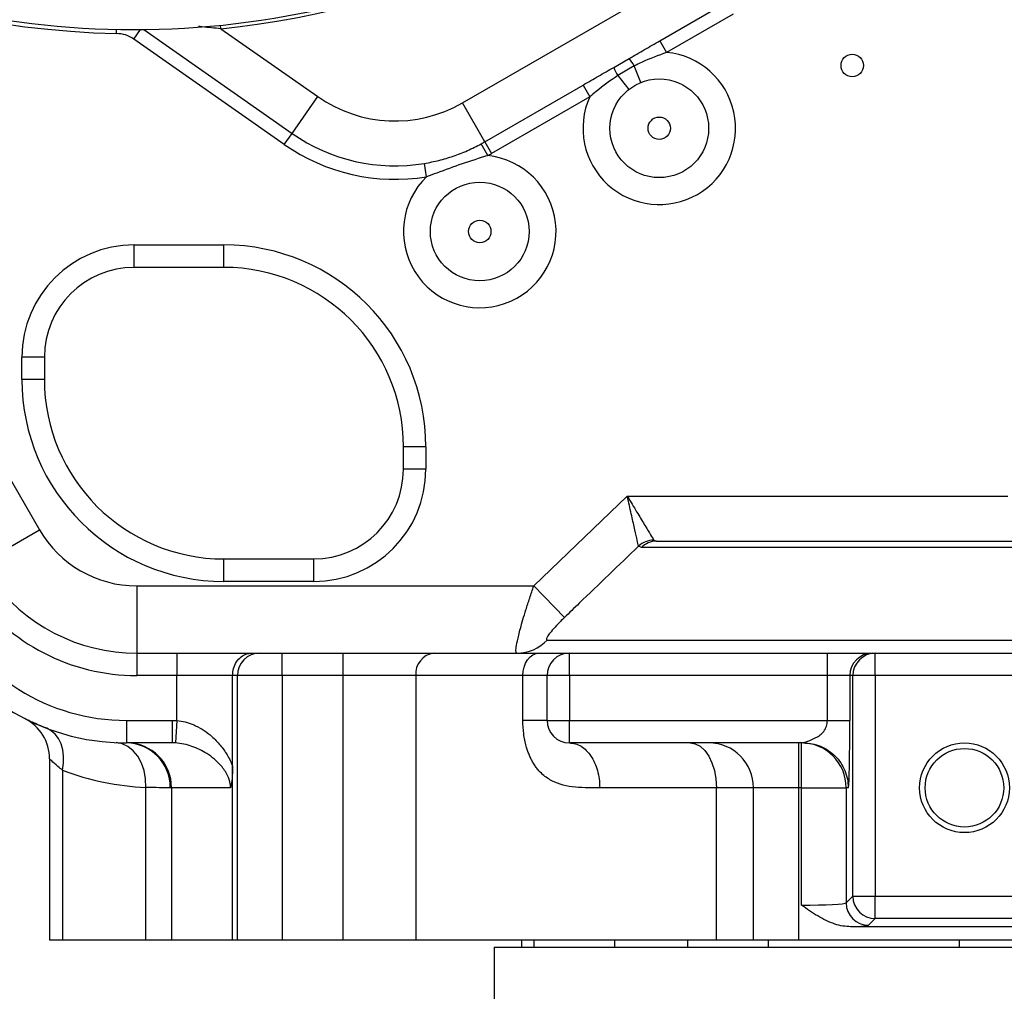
# Model space of a CAD drawing. Header units: millimetres. Extents: x -7 to 844, y 0 to 594.
# Tile 17 of 137: x 279 to 296, y 179 to 196. Entities that reach past the tile are written whole.
import ezdxf

# ---------------------------------------------------------------- set-up
doc = ezdxf.new("R2010")
doc.units = ezdxf.units.MM
doc.styles.add('SLDTEXTSTYLE2', font='HYSWLONGFANGSONG.TTF', dxfattribs={"bigfont": 'bigfont'})
doc.styles.add('SLDTEXTSTYLE3', font='HYSWLONGFANGSONG.TTF')
doc.dimstyles.new('SLDDIMSTYLE1', dxfattribs={"dimtxt": 9.875366, "dimasz": 4.884615, "dimexe": 0, "dimexo": 0.0625, "dimgap": 2.468842, "dimtad": 2, "dimlfac": 13, "dimrnd": 1e-09, "dimzin": 12, "dimdsep": 46, "dimtxsty": 'SLDTEXTSTYLE3', "dimsah": 1, "dimcen": 0.09, "dimadec": 0, "dimazin": 3, "dimtfac": 1, "dimtdec": 3, "dimtofl": 0, "dimtmove": 0, "dimatfit": 3, "dimfxl": 1, "dimfrac": 2, "dimtolj": 1, "dimtzin": 12, "dimarcsym": 0})
doc.dimstyles.new('SLDDIMSTYLE13', dxfattribs={"dimtxt": 9.875366, "dimasz": 4.884615, "dimexe": 0, "dimexo": 0.0625, "dimgap": 2.468842, "dimtad": 0, "dimtih": 1, "dimtoh": 1, "dimlfac": 5, "dimrnd": 1e-09, "dimzin": 12, "dimdsep": 46, "dimtxsty": 'SLDTEXTSTYLE3', "dimblk1": 'NONE', "dimblk2": 'NONE', "dimsah": 1, "dimcen": 0, "dimadec": 0, "dimazin": 3, "dimtfac": 1, "dimtdec": 3, "dimtofl": 0, "dimtmove": 0, "dimatfit": 3, "dimldrblk": 'NONE', "dimfxl": 1, "dimfrac": 2, "dimtolj": 1, "dimtzin": 12, "dimarcsym": 0})
doc.dimstyles.new('SLDDIMSTYLE14', dxfattribs={"dimtxt": 9.875366, "dimasz": 4.884615, "dimexe": 0, "dimexo": 0.0625, "dimgap": 2.468842, "dimtad": 0, "dimtih": 1, "dimtoh": 1, "dimlfac": 5, "dimrnd": 1e-09, "dimzin": 12, "dimdsep": 46, "dimtxsty": 'SLDTEXTSTYLE3', "dimblk1": 'NONE', "dimblk2": 'NONE', "dimsah": 1, "dimcen": 0, "dimadec": 0, "dimazin": 3, "dimtfac": 1, "dimtdec": 3, "dimtmove": 0, "dimatfit": 3, "dimldrblk": 'NONE', "dimfxl": 1, "dimfrac": 2, "dimtolj": 1, "dimtzin": 12, "dimarcsym": 0})
doc.dimstyles.new('SLDDIMSTYLE15', dxfattribs={"dimtxt": 9.875366, "dimasz": 4.884615, "dimexe": 0, "dimexo": 0.0625, "dimgap": 2.468842, "dimtad": 0, "dimtih": 1, "dimtoh": 1, "dimlfac": 5, "dimrnd": 1e-09, "dimzin": 12, "dimdsep": 46, "dimtxsty": 'SLDTEXTSTYLE3', "dimblk1": 'NONE', "dimblk2": 'NONE', "dimsah": 1, "dimcen": 0, "dimadec": 0, "dimazin": 3, "dimtfac": 1, "dimtdec": 3, "dimtmove": 0, "dimatfit": 3, "dimldrblk": 'NONE', "dimfxl": 1, "dimfrac": 2, "dimtolj": 1, "dimtzin": 12, "dimarcsym": 0})
doc.dimstyles.new('SLDDIMSTYLE2', dxfattribs={"dimtxt": 8.4646, "dimasz": 4.884615, "dimexe": 0, "dimexo": 0.0625, "dimgap": 2.11615, "dimtad": 2, "dimlfac": 13, "dimrnd": 1e-09, "dimzin": 12, "dimdsep": 46, "dimtxsty": 'SLDTEXTSTYLE3', "dimsah": 1, "dimcen": 0.09, "dimadec": 0, "dimazin": 3, "dimtfac": 1, "dimtdec": 3, "dimtofl": 0, "dimtmove": 0, "dimatfit": 3, "dimfxl": 1, "dimfrac": 2, "dimtolj": 1, "dimtzin": 12, "dimarcsym": 0})
doc.dimstyles.new('SLDDIMSTYLE8', dxfattribs={"dimtxt": 9.875366, "dimasz": 4.884615, "dimexe": 0, "dimexo": 0.0625, "dimgap": 2.468842, "dimtad": 0, "dimtih": 1, "dimtoh": 1, "dimlfac": 3, "dimrnd": 1e-09, "dimzin": 12, "dimdsep": 46, "dimtxsty": 'SLDTEXTSTYLE3', "dimblk1": 'NONE', "dimblk2": 'NONE', "dimsah": 1, "dimcen": 0, "dimadec": 0, "dimazin": 3, "dimtol": 1, "dimtp": 0.015, "dimtfac": 1, "dimtdec": 3, "dimtmove": 0, "dimatfit": 3, "dimldrblk": 'NONE', "dimfxl": 1, "dimfrac": 2, "dimtolj": 1, "dimtzin": 12, "dimarcsym": 0})

# ---------------------------------------------------------------- blocks, each defined once
blk = doc.blocks.new('_D_1')
at = {"color": 7, "linetype": 'Continuous', "lineweight": 18}
for p, q in [((280.678, 393.721), (61.134, 393.721)), ((62.134, 126.875), (62.134, 393.721)), ((197.046, 126.875), (61.134, 126.875))]:
    blk.add_line(p, q, dxfattribs=at)
for points in [[(62.134, 393.721), (61.382, 388.836), (62.885, 388.836)], [(62.134, 126.875), (62.885, 131.759), (61.382, 131.759)]]:
    blk.add_solid(points, dxfattribs=at)
at = {"color": 7, "linetype": 'Continuous', "lineweight": 18, "insert": (50.196, 251.655), "char_height": 9.2604, "attachment_point": 1, "rotation": 90, "style": 'SLDTEXTSTYLE3'}
blk.add_mtext('3469', dxfattribs=at)
blk = doc.blocks.new('_D_4')
at = {"color": 7, "linetype": 'Continuous', "lineweight": 18}
for p, q in [((98.446, 225.475), (98.446, 84.223)), ((304.139, 165.644), (304.139, 84.223)), ((98.446, 85.223), (304.139, 85.223))]:
    blk.add_line(p, q, dxfattribs=at)
for points in [[(98.446, 85.223), (103.331, 84.472), (103.331, 85.975)], [(304.139, 85.223), (299.254, 85.975), (299.254, 84.472)]]:
    blk.add_solid(points, dxfattribs=at)
at = {"color": 7, "linetype": 'Continuous', "lineweight": 18, "insert": (192.649, 97.16), "char_height": 9.2604, "attachment_point": 1, "style": 'SLDTEXTSTYLE3'}
blk.add_mtext('2674', dxfattribs=at)
blk = doc.blocks.new('_D_6')
at = {"color": 7, "linetype": 'Continuous', "lineweight": 18}
for p, q in [((280.678, 393.721), (82.321, 393.721)), ((83.321, 393.721), (83.321, 158.336)), ((275.155, 158.336), (82.321, 158.336))]:
    blk.add_line(p, q, dxfattribs=at)
for points in [[(83.321, 393.721), (82.569, 388.836), (84.072, 388.836)], [(83.321, 158.336), (84.072, 163.221), (82.569, 163.221)]]:
    blk.add_solid(points, dxfattribs=at)
at = {"color": 7, "linetype": 'Continuous', "lineweight": 18, "insert": (71.383, 267.385), "char_height": 9.2604, "attachment_point": 1, "rotation": 90, "style": 'SLDTEXTSTYLE3'}
blk.add_mtext('3060', dxfattribs=at)
blk = doc.blocks.new('_D_11')
at = {"color": 7, "linetype": 'Continuous', "lineweight": 18}
for p, q in [((280.678, 300.759), (280.678, 341.625)), ((304.139, 165.644), (304.139, 341.625)), ((304.139, 340.625), (280.678, 340.625))]:
    blk.add_line(p, q, dxfattribs=at)
for points in [[(280.678, 340.625), (285.562, 339.873), (285.562, 341.376)], [(304.139, 340.625), (299.255, 341.376), (299.255, 339.873)]]:
    blk.add_solid(points, dxfattribs=at)
at = {"color": 7, "linetype": 'Continuous', "lineweight": 18, "insert": (286.852, 350.857), "char_height": 7.9375, "attachment_point": 1, "style": 'SLDTEXTSTYLE3'}
blk.add_mtext('305', dxfattribs=at)
blk = doc.blocks.new('_D_12')
at = {"color": 7, "linetype": 'Continuous', "lineweight": 18}
for p, q in [((283.979, 210.182), (409.462, 210.182)), ((408.462, 210.182), (408.462, 158.336)), ((330.94, 158.336), (409.462, 158.336))]:
    blk.add_line(p, q, dxfattribs=at)
for points in [[(408.462, 210.182), (407.71, 205.298), (409.213, 205.298)], [(408.462, 158.336), (409.213, 163.221), (407.71, 163.221)]]:
    blk.add_solid(points, dxfattribs=at)
at = {"color": 7, "linetype": 'Continuous', "lineweight": 18, "insert": (398.23, 178.703), "char_height": 7.9375, "attachment_point": 1, "rotation": 90, "style": 'SLDTEXTSTYLE3'}
blk.add_mtext('674', dxfattribs=at)
blk = doc.blocks.new('_D_28')
at = {"color": 7, "linetype": 'Continuous', "lineweight": 18}
blk.add_line((754.604, 285.289), (748.254, 285.289), dxfattribs=at)
at = {"color": 7, "linetype": 'Continuous', "lineweight": 18, "char_height": 9.2604, "attachment_point": 1}
for s, insert, style in [('10H7深15', (669.173, 320.457), 'SLDTEXTSTYLE2'), ('%%c', (657.557, 320.457), 'SLDTEXTSTYLE3'), ('Depth 15', (665.328, 308.23), 'SLDTEXTSTYLE3')]:
    blk.add_mtext(s, dxfattribs=dict(at, insert=insert, style=style))
blk = doc.blocks.new('_None')
blk = doc.blocks.new('_D_45')
at = {"color": 7, "linetype": 'Continuous', "lineweight": 18}
blk.add_line((521.285, 333.673), (471.743, 333.673), dxfattribs=at)
at = {"color": 7, "linetype": 'Continuous', "lineweight": 18, "char_height": 9.2604, "attachment_point": 1}
for s, insert, style in [('H8通', (502.411, 345.611), 'SLDTEXTSTYLE2'), ('%%c', (482.152, 345.611), 'SLDTEXTSTYLE3'), ('2-', (471.743, 345.611), 'SLDTEXTSTYLE3'), ('30', (493.768, 345.611), 'SLDTEXTSTYLE3')]:
    blk.add_mtext(s, dxfattribs=dict(at, insert=insert, style=style))
blk = doc.blocks.new('_D_46')
at = {"color": 7, "linetype": 'Continuous', "lineweight": 18}
blk.add_line((688.896, 334.435), (722.792, 334.435), dxfattribs=at)
at = {"color": 7, "linetype": 'Continuous', "lineweight": 18, "attachment_point": 1}
for s, insert, char_height, style in [('通', (714.149, 346.373), 9.26, 'SLDTEXTSTYLE2'), ('8-', (690.483, 346.373), 9.2604, 'SLDTEXTSTYLE3'), ('M20', (700.893, 346.373), 9.2604, 'SLDTEXTSTYLE3')]:
    blk.add_mtext(s, dxfattribs=dict(at, insert=insert, char_height=char_height, style=style))
blk = doc.blocks.new('_D_55')
at = {"color": 7, "linetype": 'Continuous', "lineweight": 18}
blk.add_line((512.91, 531.632), (472.011, 531.632), dxfattribs=at)
at = {"color": 7, "linetype": 'Continuous', "lineweight": 18, "attachment_point": 1}
for s, insert, char_height, style in [('通', (502.68, 543.569), 9.26, 'SLDTEXTSTYLE2'), ('%%c', (482.421, 543.569), 9.2604, 'SLDTEXTSTYLE3'), ('22', (494.037, 543.569), 9.2604, 'SLDTEXTSTYLE3'), ('8-', (472.011, 543.569), 9.2604, 'SLDTEXTSTYLE3')]:
    blk.add_mtext(s, dxfattribs=dict(at, insert=insert, char_height=char_height, style=style))

msp = doc.modelspace()

# ---------------------------------------------------------------- linework, layer by layer
at = {"color": 7, "linetype": 'Continuous', "lineweight": 25}
for p, q in [((286.30268, 194.155283), (290.441907, 196.545067)), ((289.688996, 195.222143), (290.826522, 195.878894)), ((290.941907, 195.679042), (289.804381, 195.022291)), ((280.840982, 195.413964), (283.383983, 193.633336)), ((282.161476, 195.428402), (283.825196, 194.263453)), ((283.251619, 193.444301), (280.673478, 195.249534)), ((289.688996, 195.222143), (289.804381, 195.022291)), ((288.898875, 194.765966), (289.161867, 194.917805)), ((289.248299, 194.79006), (288.96629, 194.627242)), ((289.362368, 194.505972), (289.248299, 194.79006)), ((288.96629, 194.627242), (289.155282, 194.386411)), ((286.687295, 193.48911), (288.371746, 194.461628)), ((288.371746, 194.461628), (288.487131, 194.261776)), ((283.383983, 193.633336), (283.825196, 194.263453)), ((288.487131, 194.261776), (286.80268, 193.289258)), ((286.687295, 193.48911), (286.30268, 194.155283)), ((274.999579, 193.863165), (279.056635, 186.836138)), ((283.251619, 193.444301), (283.383983, 193.633336)), ((286.736643, 193.252133), (286.625865, 193.454575)), ((286.687295, 193.48911), (286.80268, 193.289258)), ((285.690926, 192.890835), (285.653105, 193.118484)), ((280.677657, 191.720753), (282.216119, 191.720753)), ((280.677657, 191.336138), (280.677657, 191.720753)), ((282.216119, 191.336138), (282.216119, 191.720753)), ((282.216119, 191.336138), (280.677657, 191.336138)), ((278.75458, 189.413061), (278.75458, 189.797676)), ((279.139196, 189.797676), (278.75458, 189.797676)), ((279.139196, 189.797676), (279.139196, 189.413061)), ((279.139196, 189.413061), (278.75458, 189.413061)), ((285.677657, 188.259215), (285.293042, 188.259215)), ((285.293042, 187.874599), (285.293042, 188.259215)), ((285.677657, 188.259215), (285.677657, 187.874599)), ((285.677657, 187.874599), (285.293042, 187.874599)), ((287.526714, 185.874599), (289.129532, 187.413061)), ((289.129532, 187.413061), (295.649587, 187.413061)), ((278.057375, 186.259215), (279.056635, 186.836138)), ((289.582875, 186.659967), (289.6303, 186.64383)), ((289.6303, 186.64383), (306.403331, 186.64383)), ((289.371132, 186.531179), (289.322446, 186.555385)), ((282.216119, 185.951523), (282.216119, 186.336138)), ((282.216119, 186.336138), (283.75458, 186.336138)), ((283.75458, 185.951523), (283.75458, 186.336138)), ((280.722069, 185.874599), (280.722069, 184.720753)), ((280.722069, 185.874599), (287.526714, 185.874599)), ((283.75458, 185.951523), (282.216119, 185.951523)), ((288.050792, 185.330671), (287.526714, 185.874599)), ((280.722069, 184.720753), (280.722069, 184.336138)), ((280.722069, 184.720753), (281.411302, 184.720753)), ((281.411302, 184.720753), (281.411302, 184.336138)), ((281.411302, 184.720753), (282.689624, 184.720753)), ((282.689624, 184.720753), (282.831503, 184.720753)), ((282.831503, 184.720753), (283.216119, 184.720753)), ((283.216119, 184.336138), (283.216119, 184.720753)), ((283.216119, 184.720753), (284.259082, 184.720753)), ((284.259082, 184.336138), (284.259082, 184.720753)), ((284.259082, 184.720753), (285.817084, 184.720753)), ((285.817084, 184.720753), (287.620749, 184.720753)), ((287.620749, 184.720753), (288.139196, 184.720753)), ((288.139196, 184.336138), (288.139196, 184.720753)), ((288.139196, 184.720753), (292.559107, 184.720753)), ((292.559107, 184.336138), (292.559107, 184.720753)), ((292.559107, 184.720753), (293.32787, 184.720753)), ((293.32787, 184.720753), (293.379845, 184.720753)), ((293.379845, 184.336138), (293.379845, 184.720753)), ((293.379845, 184.720753), (298.7447, 184.720753)), ((281.411302, 184.336138), (280.722069, 184.336138)), ((281.411302, 183.564366), (281.411302, 184.336138)), ((282.364901, 184.336138), (281.411302, 184.336138)), ((282.364901, 182.788154), (282.364901, 184.336138)), ((282.446888, 184.336138), (282.364901, 184.336138)), ((282.446888, 179.797676), (282.446888, 184.336138)), ((283.216119, 184.336138), (282.446888, 184.336138)), ((284.259082, 184.336138), (283.216119, 184.336138)), ((283.216119, 184.336138), (283.216119, 179.797676)), ((285.505484, 184.336138), (284.259082, 184.336138)), ((284.259082, 179.797676), (284.259082, 184.336138)), ((285.505484, 184.336138), (285.505484, 179.797676)), ((287.339823, 184.336138), (285.505484, 184.336138)), ((287.339823, 183.566907), (287.339823, 184.336138)), ((287.75458, 184.336138), (287.339823, 184.336138)), ((287.75458, 183.566907), (287.75458, 184.336138)), ((288.139196, 184.336138), (287.75458, 184.336138)), ((288.139196, 184.336138), (288.139196, 183.566907)), ((292.559107, 184.336138), (288.139196, 184.336138)), ((292.559107, 183.566907), (292.559107, 184.336138)), ((292.943488, 184.336138), (292.559107, 184.336138)), ((292.995464, 184.336138), (292.943488, 184.336138)), ((292.943488, 184.336138), (292.943488, 183.566907)), ((293.379845, 184.336138), (292.995464, 184.336138)), ((292.995464, 180.55371), (292.995464, 184.336138)), ((298.7447, 184.336138), (293.379845, 184.336138)), ((293.379845, 184.336138), (293.379845, 180.55371)), ((280.544422, 183.566907), (280.544422, 183.182292)), ((280.544422, 183.566907), (281.331536, 183.566907)), ((281.331536, 183.566907), (281.411302, 183.564366)), ((281.331536, 183.566907), (281.331536, 183.182292)), ((281.411302, 183.564366), (281.386831, 183.180598)), ((287.75458, 183.566907), (288.139196, 183.566907)), ((288.139196, 183.182292), (288.139196, 183.566907)), ((288.139196, 183.566907), (292.559107, 183.566907)), ((281.331536, 183.182292), (280.544422, 183.182292)), ((281.386831, 183.180598), (281.331536, 183.182292)), ((292.147395, 183.182292), (288.139196, 183.182292)), ((292.062273, 183.182292), (292.062273, 182.413061)), ((292.112475, 182.413061), (292.112475, 183.182292)), ((279.227052, 182.911666), (279.227052, 179.797676)), ((282.364901, 179.797676), (282.364901, 182.788154)), ((279.452355, 182.712743), (279.452355, 179.797676)), ((280.88007, 179.797676), (280.88007, 182.417763)), ((281.31867, 182.413061), (281.296632, 182.413061)), ((281.31867, 182.413061), (281.31867, 179.797676)), ((282.330314, 182.413061), (281.31867, 182.413061)), ((290.656437, 182.413061), (288.656995, 182.413061)), ((290.656437, 179.797676), (290.656437, 182.413061)), ((291.293042, 182.413061), (290.656437, 182.413061)), ((292.062273, 182.413061), (291.293042, 182.413061)), ((291.293042, 179.797676), (291.293042, 182.413061)), ((292.112475, 182.413061), (292.062273, 182.413061)), ((292.062273, 182.413061), (292.062273, 179.797676)), ((292.112475, 182.413061), (292.881237, 182.413061)), ((292.112475, 180.400596), (292.112475, 182.413061)), ((292.916158, 182.413061), (292.881237, 182.413061)), ((292.881237, 182.413061), (292.881237, 180.439483)), ((292.881237, 180.439483), (292.995464, 180.55371)), ((292.995464, 180.55371), (293.379845, 180.55371)), ((293.379845, 180.55371), (298.7447, 180.55371)), ((293.379845, 180.169329), (293.379845, 180.55371)), ((293.379845, 180.169329), (293.265618, 180.055102)), ((298.7447, 180.169329), (293.379845, 180.169329)), ((296.23556, 180.029178), (292.960304, 180.029178)), ((279.452355, 179.797676), (279.227052, 179.797676)), ((280.88007, 179.797676), (279.452355, 179.797676)), ((281.31867, 179.797676), (280.88007, 179.797676)), ((282.364901, 179.797676), (281.31867, 179.797676)), ((282.446888, 179.797676), (282.364901, 179.797676)), ((283.216119, 179.797676), (282.446888, 179.797676)), ((284.259082, 179.797676), (283.216119, 179.797676)), ((285.505484, 179.797676), (284.259082, 179.797676)), ((290.656437, 179.797676), (285.505484, 179.797676)), ((287.318368, 179.797676), (287.318368, 179.682292)), ((287.528717, 179.797676), (287.528717, 179.682292)), ((288.913333, 179.682292), (288.913333, 179.797676)), ((290.162464, 179.797676), (290.162464, 179.682292)), ((291.293042, 179.797676), (290.656437, 179.797676)), ((292.062273, 179.797676), (291.293042, 179.797676)), ((291.547079, 179.682292), (291.547079, 179.797676)), ((296.23556, 179.797676), (292.062273, 179.797676)), ((294.818644, 179.797676), (294.818644, 179.682292)), ((286.850734, 179.682292), (286.850734, 176.682292)), ((286.850734, 179.682292), (287.303389, 179.682292)), ((287.303389, 179.682292), (321.427657, 179.682292))]:
    msp.add_line(p, q, dxfattribs=at)
at = {"color": 8, "linetype": 'Continuous', "lineweight": 25}
for p, q in [((280.374653, 195.34715), (280.376062, 195.416141)), ((280.673478, 195.249534), (280.788271, 195.413475)), ((282.161476, 195.428402), (282.155563, 195.487192)), ((306.3357, 186.531179), (289.371132, 186.531179)), ((287.7585, 184.946056), (304.369512, 184.946056))]:
    msp.add_line(p, q, dxfattribs=at)
at = {"color": 7, "linetype": 'Continuous', "lineweight": 25, "flags": 128}
for points in [[(287.339823, 184.336138), (287.34522, 184.411173), (287.361207, 184.483324), (287.387167, 184.549819), (287.422104, 184.608102), (287.464674, 184.655934), (287.513243, 184.691476), (287.565943, 184.713363), (287.620749, 184.720753)], [(279.452355, 182.712743), (279.468083, 182.834549), (279.468667, 182.953059), (279.454093, 183.065066), (279.424753, 183.16754), (279.381442, 183.257708), (279.325332, 183.33313), (279.257941, 183.391765), (279.181092, 183.432026)], [(280.88007, 182.417763), (280.873357, 182.564746), (280.846828, 182.706308), (280.80146, 182.837226), (280.738927, 182.95267), (280.661536, 183.048382), (280.572142, 183.120832), (280.474042, 183.167346), (280.370855, 183.18621)], [(290.205509, 183.182292), (290.29348, 183.167511), (290.378071, 183.123738), (290.456031, 183.052653), (290.524363, 182.956989), (290.580442, 182.840423), (290.622112, 182.707433), (290.647772, 182.56313), (290.656437, 182.413061)]]:
    msp.add_lwpolyline(points, dxfattribs=at)
at = {"color": 7, "linetype": 'Continuous', "lineweight": 25}
for centre, radius in [((292.985349, 194.797676), 0.192308), ((289.677657, 193.720753), 0.846154), ((289.677657, 193.720753), 0.192308), ((286.600734, 191.951523), 0.846154), ((286.600734, 191.951523), 0.192308), ((294.908426, 182.413061), 0.769231), ((294.908426, 182.413061), 0.673077)]:
    msp.add_circle(centre, radius, dxfattribs=at)
for centre, radius, start, end in [((280.677657, 210.182292), 14.769231, 232.4633727, 341.7744485), ((280.677657, 210.182292), 14.828317, 275.7430036, 316.7347053), ((289.677657, 193.720753), 1.307692, 155.5610544, 84.4389456), ((288.660841, 194.485702), 0.661619, 27.388403, 40.7756897), ((289.5236, 194.983816), 0.661619, 199.2243103, 212.611597), ((285.148834, 196.153804), 2.307692, 235, 300), ((285.148834, 196.153804), 3.076923, 235, 279.4326564), ((285.148834, 196.153804), 3.307692, 235, 279.4326564), ((285.148834, 196.153804), 3.076923, 298.6877022, 300), ((286.600734, 191.951523), 1.307692, 134.0858834, 84.0344752), ((285.148834, 196.153804), 3.307692, 298.6877022, 300), ((280.677657, 189.797676), 1.923077, 90, 180), ((282.216119, 188.259215), 3.461538, 0, 90), ((280.677657, 189.797676), 1.538462, 90, 180), ((282.216119, 188.259215), 3.076923, 0, 90), ((282.216119, 189.413061), 3.461538, 180, 270), ((282.216119, 189.413061), 3.076923, 180, 270), ((283.75458, 187.874599), 1.923077, 270, 0), ((283.75458, 187.874599), 1.538462, 270, 0), ((280.722069, 187.797676), 1.923077, 210, 270), ((289.589626, 186.266608), 0.393417, 90.9833121, 132.7754127), ((289.631902, 186.285695), 0.358138, 90.256394, 136.729519), ((280.722069, 187.797676), 3.076923, 215.2298921, 270), ((280.722069, 187.797676), 3.461538, 215.2298921, 270), ((280.544422, 187.028446), 3.461538, 205.6621222, 270), ((280.544422, 187.028446), 3.846154, 205.6621222, 270), ((287.234126, 185.443608), 0.72286, 270.2210811, 316.5034644), ((282.831503, 184.336138), 0.384615, 90, 180), ((285.857869, 184.36918), 0.353931, 96.6170881, 185.3568006), ((288.139196, 184.336138), 0.384615, 90, 180), ((293.327987, 184.336255), 0.384498, 90.0174622, 180.0174515), ((293.379962, 184.336255), 0.384498, 90.0174622, 180.0174515), ((278.457821, 182.911666), 0.769231, 0, 63.1217018), ((288.139196, 183.566907), 0.384615, 180, 270), ((280.535815, 182.421478), 0.760863, 359.3661888, 89.3518459), ((280.552428, 182.41605), 0.766247, 359.7764587, 89.7747006), ((290.523811, 182.413061), 0.769231, 0, 90), ((292.11224, 182.413295), 0.768997, 359.9825485, 89.9825378), ((281.088351, 187.028446), 4.615385, 249.2392907, 267.4135031), ((293.266167, 180.440032), 0.38493, 180.0816919, 269.9183081), ((293.380394, 180.554259), 0.38493, 180.0816919, 269.9183081)]:
    msp.add_arc(centre, radius, start, end, dxfattribs=at)
at = {"color": 8, "linetype": 'Continuous', "lineweight": 25}
msp.add_arc((280.677657, 210.182292), 14.838236, 220.6937668, 268.8299107, dxfattribs=at)
at = {"color": 7, "linetype": 'Continuous', "lineweight": 25}
for centre, major_axis, ratio, start_param in [((292.112475, 180.44089), (0.769231, 0), 0.052381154, 4.71238898), ((292.112475, 180.056508), (1.153846, 0), 0.034920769, 5.537738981)]:
    msp.add_ellipse(centre, major_axis=major_axis, ratio=ratio, start_param=start_param, end_param=6.248278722, dxfattribs=at)
at = {"color": 8, "linetype": 'Continuous', "lineweight": 25}
msp.add_open_spline([(282.161476, 195.428402), (282.055532, 195.438102), (281.926996, 195.44987), (281.800717, 195.464668), (281.778522, 195.467269)], degree=3, knots=[0, 0, 0, 0, 0.8242364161, 1, 1, 1, 1], dxfattribs=at)
at = {"color": 7, "linetype": 'Continuous', "lineweight": 25}
for points, knots in [([(280.673478, 195.249534), (280.627213, 195.276955), (280.534851, 195.331697), (280.427988, 195.342005), (280.374653, 195.34715)], [0, 0, 0, 0, 0.500909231, 1, 1, 1, 1]), ([(289.161867, 194.917805), (289.249632, 194.968476), (289.425129, 195.069799), (289.601052, 195.171368), (289.688996, 195.222143)], [0, 0, 0, 0, 0.500096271, 1, 1, 1, 1]), ([(289.804381, 195.022291), (289.659761, 194.96904), (289.47095, 194.899518), (289.290526, 194.81082), (289.248299, 194.79006)], [0, 0, 0, 0, 0.765952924, 1, 1, 1, 1]), ([(288.371746, 194.461628), (288.459636, 194.512372), (288.635559, 194.613941), (288.811056, 194.715264), (288.898875, 194.765966)], [0, 0, 0, 0, 0.499595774, 1, 1, 1, 1]), ([(288.96629, 194.627242), (288.840726, 194.538029), (288.676905, 194.421633), (288.523059, 194.29204), (288.487131, 194.261776)], [0, 0, 0, 0, 0.766466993, 1, 1, 1, 1]), ([(285.653105, 193.118484), (285.73658, 193.134398), (285.903533, 193.166226), (286.149997, 193.241014), (286.392778, 193.334334), (286.548168, 193.414494), (286.625865, 193.454575)], [0, 0, 0, 0, 0.246447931, 0.49290831, 0.746447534, 1, 1, 1, 1]), ([(286.736643, 193.252133), (286.589805, 193.206115), (286.296155, 193.114087), (285.950239, 192.985531), (285.748325, 192.911796), (285.690926, 192.890835)], [0, 0, 0, 0, 0.417199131, 0.834323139, 1, 1, 1, 1]), ([(289.129532, 187.413061), (289.129922, 187.412411), (289.138216, 187.398624), (289.198764, 187.297979), (289.307099, 187.11795), (289.436497, 186.903012), (289.536888, 186.736312), (289.567661, 186.685224), (289.582875, 186.659967)], [0, 0, 0, 0, 0.001980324, 0.042034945, 0.307018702, 0.550532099, 0.777797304, 1, 1, 1, 1]), ([(289.322446, 186.555385), (289.315975, 186.584157), (289.302883, 186.642358), (289.260174, 186.832238), (289.205115, 187.077026), (289.159005, 187.282028), (289.133229, 187.396624), (289.129698, 187.412321), (289.129532, 187.413061)], [0, 0, 0, 0, 0.222197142, 0.449466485, 0.692986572, 0.957967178, 0.998019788, 1, 1, 1, 1]), ([(289.322446, 186.555385), (288.983476, 186.229463), (288.559256, 185.821573), (288.135873, 185.412813), (288.050792, 185.330671)], [0, 0, 0, 0, 0.799045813, 1, 1, 1, 1]), ([(287.236915, 184.720753), (287.232656, 184.722728), (287.220435, 184.728395), (287.219739, 184.790816), (287.243477, 184.929934), (287.28747, 185.108374), (287.340348, 185.295731), (287.39331, 185.471003), (287.455516, 185.665816), (287.50298, 185.804999), (287.526714, 185.874599)], [0, 0, 0, 0, 0.0819620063, 0.2351526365, 0.3839432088, 0.5553798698, 0.6584239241, 0.7614932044, 0.8807319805, 1, 1, 1, 1]), ([(288.050792, 185.330671), (288.00469, 185.285001), (287.922037, 185.203122), (287.826008, 185.094358), (287.768496, 185.018247), (287.742571, 184.969902), (287.742728, 184.948492), (287.754388, 184.946691), (287.7585, 184.946056)], [0, 0, 0, 0, 0.2780703, 0.498528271, 0.664293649, 0.796684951, 0.928300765, 1, 1, 1, 1]), ([(282.364901, 184.336138), (282.368333, 184.378165), (282.375195, 184.462187), (282.428335, 184.574526), (282.507065, 184.662378), (282.598497, 184.710912), (282.661973, 184.720708), (282.689179, 184.720753), (282.689624, 184.720753)], [0, 0, 0, 0, 0.205238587, 0.410326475, 0.619582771, 0.836559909, 0.997321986, 1, 1, 1, 1]), ([(279.181092, 183.432026), (279.133358, 183.450824), (279.036717, 183.48888), (278.929324, 183.537459), (278.851334, 183.574733), (278.81141, 183.594846), (278.807257, 183.596951), (278.805588, 183.597796)], [0, 0, 0, 0, 0.2051783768, 0.4154015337, 0.6308445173, 0.8516806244, 1, 1, 1, 1]), ([(281.411302, 183.564366), (281.458739, 183.558094), (281.553678, 183.545542), (281.659186, 183.508807), (281.768734, 183.460258), (281.880569, 183.395935), (282.02354, 183.284848), (282.157183, 183.145841), (282.278531, 182.978764), (282.336058, 182.851806), (282.364901, 182.788154)], [0, 0, 0, 0, 0.107077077, 0.214297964, 0.250788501, 0.380257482, 0.509886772, 0.672930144, 0.836017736, 1, 1, 1, 1]), ([(288.656995, 182.413061), (288.573889, 182.412267), (288.414397, 182.410745), (288.187163, 182.423008), (287.983784, 182.464968), (287.798653, 182.543722), (287.671834, 182.641423), (287.591374, 182.731796), (287.547813, 182.790012), (287.509204, 182.851429), (287.475251, 182.915304), (287.445702, 182.981062), (287.419596, 183.050423), (287.383676, 183.1666), (287.347664, 183.338521), (287.342462, 183.490045), (287.339823, 183.566907)], [0, 0, 0, 0, 0.135838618, 0.260692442, 0.377669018, 0.480597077, 0.588375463, 0.622946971, 0.65719477, 0.691365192, 0.722762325, 0.754185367, 0.785824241, 0.817865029, 0.907609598, 1, 1, 1, 1]), ([(292.147395, 183.182292), (292.149752, 183.182861), (292.154293, 183.183959), (292.176274, 183.194003), (292.242216, 183.220145), (292.341301, 183.258067), (292.435919, 183.315908), (292.50213, 183.378221), (292.540633, 183.449713), (292.556904, 183.51588), (292.558372, 183.549864), (292.559107, 183.566907)], [0, 0, 0, 0, 0.062975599, 0.121304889, 0.228807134, 0.468087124, 0.597018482, 0.726998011, 0.86554325, 0.932566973, 1, 1, 1, 1]), ([(292.916158, 182.413061), (292.918914, 182.419188), (292.924263, 182.43108), (292.930791, 182.540214), (292.935218, 182.680247), (292.939152, 182.883117), (292.942542, 183.179601), (292.943159, 183.431929), (292.943488, 183.566907)], [0, 0, 0, 0, 0.151288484, 0.293629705, 0.404605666, 0.513068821, 0.739525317, 1, 1, 1, 1]), ([(282.330314, 182.413061), (282.329252, 182.43502), (282.325599, 182.510518), (282.275208, 182.648357), (282.147792, 182.827183), (281.947537, 182.995573), (281.720106, 183.109275), (281.533671, 183.164565), (281.435741, 183.175258), (281.386831, 183.180598)], [0, 0, 0, 0, 0.045071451, 0.15496293, 0.31475856, 0.579200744, 0.794797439, 0.897514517, 1, 1, 1, 1]), ([(279.452355, 182.712743), (279.424525, 182.734653), (279.346025, 182.796454), (279.262833, 182.875571), (279.229072, 182.909614), (279.2274, 182.911313), (279.227052, 182.911666)], [0, 0, 0, 0, 0.218963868, 0.617633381, 0.920460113, 1, 1, 1, 1]), ([(282.364901, 182.788154), (282.364347, 182.746357), (282.363224, 182.661506), (282.352526, 182.53318), (282.339114, 182.451987), (282.330408, 182.413479), (282.330314, 182.413061)], [0, 0, 0, 0, 0.316217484, 0.641948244, 0.99611523, 1, 1, 1, 1]), ([(281.296632, 182.413061), (281.274667, 182.413085), (281.230104, 182.413133), (281.098052, 182.413755), (280.960229, 182.416289), (280.88007, 182.417763)], [0, 0, 0, 0, 0.289080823, 0.586521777, 1, 1, 1, 1]), ([(292.960304, 180.029178), (292.914745, 180.03172), (292.822381, 180.036876), (292.627271, 180.089422), (292.38582, 180.208662), (292.204638, 180.33543), (292.112893, 180.4003), (292.112475, 180.400596)], [0, 0, 0, 0, 0.145315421, 0.294608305, 0.641306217, 0.998362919, 1, 1, 1, 1])]:
    msp.add_open_spline(points, degree=3, knots=knots, dxfattribs=at)
for points in [[(287.75458, 183.566907), (287.749373, 183.566907), (287.73896, 183.566907), (287.654468, 183.566907), (287.526004, 183.566907), (287.401883, 183.566907), (287.339823, 183.566907)], [(292.559107, 183.566907), (292.608386, 183.566907), (292.706942, 183.566907), (292.832247, 183.566907), (292.921773, 183.566907), (292.93625, 183.566907), (292.943488, 183.566907)], [(288.139196, 183.182292), (288.173085, 183.179429), (288.240865, 183.173703), (288.338625, 183.127963), (288.428728, 183.056871), (288.507678, 182.96047), (288.57257, 182.843184), (288.620424, 182.709329), (288.651214, 182.564098), (288.655068, 182.463407), (288.656995, 182.413061)], [(292.147395, 183.182292), (292.197711, 183.179429), (292.298341, 183.173703), (292.443483, 183.127963), (292.577257, 183.056871), (292.694471, 182.96047), (292.790814, 182.843184), (292.861862, 182.709329), (292.907574, 182.564098), (292.913297, 182.463407), (292.916158, 182.413061)]]:
    msp.add_open_spline(points, degree=3, dxfattribs=at)

# ---------------------------------------------------------------- dimensions: what is measured, and where the dimension line sits
at = {"color": 7, "linetype": 'Continuous', "lineweight": 18}
for p1, text, dimstyle, picture, middle in [((3.286, 2.923341), '8-<>通', 'SLDDIMSTYLE15', '_D_55', (491.667114, 539.014431)), ((4.915706, 3.435323), '2-<>H8通', 'SLDDIMSTYLE13', '_D_45', (495.719839, 341.056069))]:
    dim = msp.add_diameter_dim_2p(p1=p1, p2=(0, 0), text=text, dimstyle=dimstyle, dxfattribs=at)
    dim.commit()
    dim.dimension.update_dxf_attribs({"geometry": picture, "text_midpoint": middle, "dimtype": 163})
for base, p1, p2, dimstyle, picture, middle in [((62.133651, 393.720753), (197.04622, 126.874599), (280.677657, 393.720753), 'SLDDIMSTYLE1', '_D_1', (62.133651, 260.297676)), ((83.320663, 158.336138), (280.677657, 393.720753), (275.155012, 158.336138), 'SLDDIMSTYLE1', '_D_6', (83.320663, 276.028446)), ((408.461635, 158.336138), (283.979068, 210.182292), (330.940235, 158.336138), 'SLDDIMSTYLE2', '_D_12', (408.461635, 184.259215))]:
    dim = msp.add_linear_dim(base=base, p1=p1, p2=p2, angle=90, dimstyle=dimstyle, dxfattribs=at)
    dim.commit()
    dim.dimension.update_dxf_attribs({"geometry": picture, "text_midpoint": middle, "dimtype": 160})
for base, p1, p2, dimstyle, picture, middle in [((280.677657, 340.624627), (304.139196, 165.64383), (280.677657, 300.759215), 'SLDDIMSTYLE2', '_D_11', (292.408426, 340.624627)), ((304.13856, 85.223083), (98.446253, 225.474567), (304.13856, 165.644156), 'SLDDIMSTYLE1', '_D_4', (201.292406, 85.223083))]:
    dim = msp.add_linear_dim(base=base, p1=p1, p2=p2, dimstyle=dimstyle, dxfattribs=at)
    dim.commit()
    dim.dimension.update_dxf_attribs({"geometry": picture, "text_midpoint": middle, "dimtype": 160})
for p1, text, dimstyle, picture, middle in [((3.431977, 2.05165), '8-M20通', 'SLDDIMSTYLE14', '_D_46', (706.637658, 340.548883)), ((3.197717, 0.941065), '%%c10H7深15\\PDepth 15', 'SLDDIMSTYLE8', '_D_28', (680.650764, 308.580071))]:
    dim = msp.add_diameter_dim_2p(p1=p1, p2=(0, 0), text=text, dimstyle=dimstyle, override={"dimpost": '<>'}, dxfattribs=at)
    dim.commit()
    dim.dimension.update_dxf_attribs({"geometry": picture, "text_midpoint": middle, "dimtype": 163})

doc.saveas('drawing.dxf')
